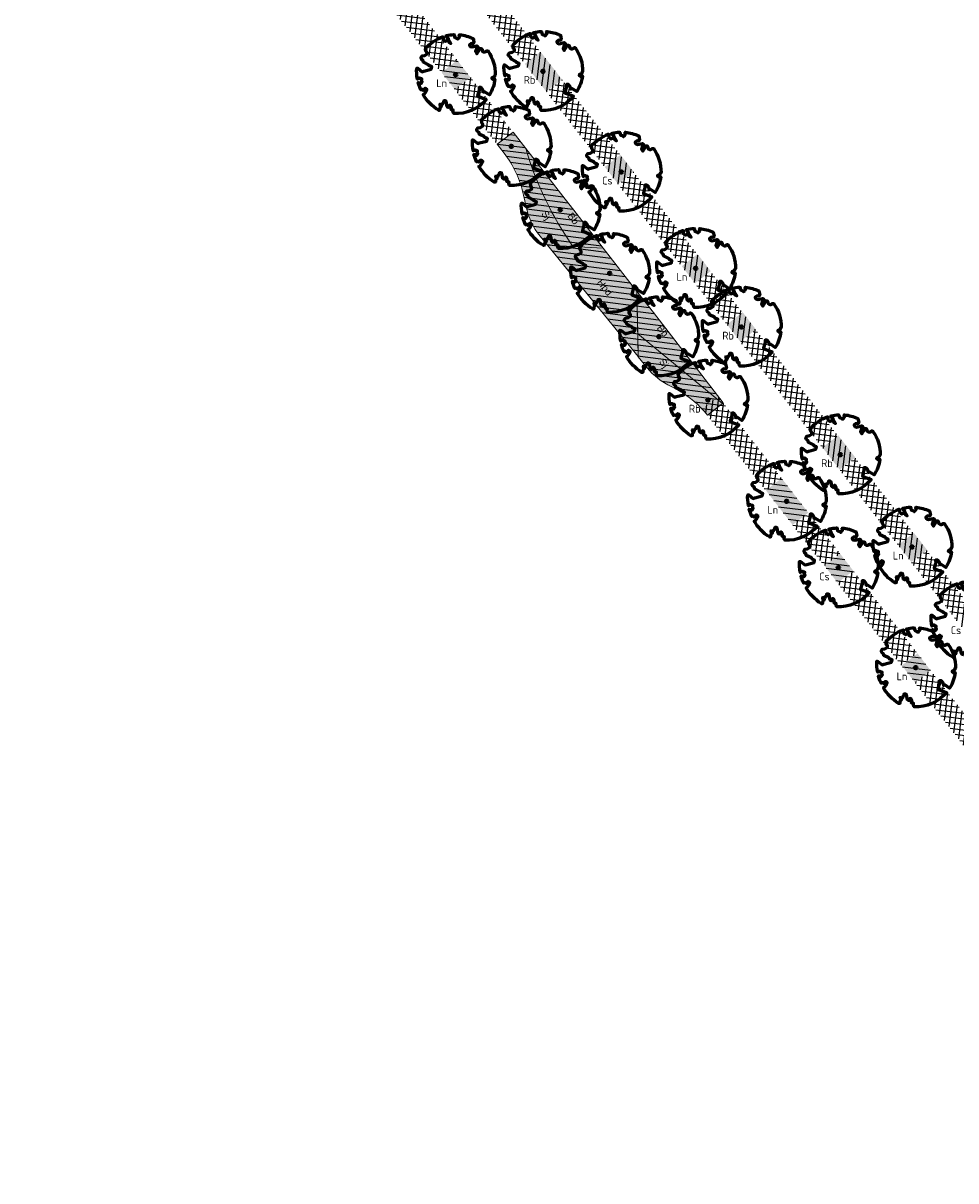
# Model space of a CAD drawing. Header units: metres. Extents: x 197065 to 198435, y 354837 to 355601.
# Tile 4 of 10: x 197489 to 197597, y 354852 to 354986. Entities that reach past the tile are written whole.
import ezdxf

# ---------------------------------------------------------------- set-up
doc = ezdxf.new("R2010")
doc.units = ezdxf.units.M
for name, color, linetype, lineweight in [('N-WE-GR-BEPLANING-T', 7, 'Continuous', 20), ('N-WE-GR-BOOM-S', 86, 'Continuous', 40), ('N-WE-GR-BOOMSPIEGELS-A', 62, 'Continuous', 20), ('N-WE-GR-PLANTVAKKEN-G', 7, 'Continuous', 20)]:
    doc.layers.add(name, color=color, linetype=linetype, lineweight=lineweight)
doc.layers.add('N-WE-GR-PLANTVAKKEN-A', color=7, linetype='Continuous', lineweight=20, true_color=0xffab57)
doc.layers.add('N-WE-RI-BOMENSTROOK_BOMENGROND-A', color=252, linetype='Continuous')
doc.layers.add('N-WE-RI-BOMENSTROOK_BOMENZAND-A', color=252, linetype='Continuous')
doc.styles.add('NLCS-ISO-M500-T25', font='NLCS-ISO.ttf', dxfattribs={"height": 1})
doc.styles.get("Standard").update_dxf_attribs({"font": 'arial.ttf'})
pattern_1 = [(352.816941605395, (197149.4492338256, 355488.5934941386), (0.07940031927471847, 0.6300163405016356), []), (82.81694160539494, (197149.4492338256, 355488.5934941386), (-0.6300163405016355, 0.07940031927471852), [])]

# ---------------------------------------------------------------- blocks, each defined once
blk = doc.blocks.new('*U6')
at = {"color": 86, "lineweight": 60}
blk.add_lwpolyline([(0.4325246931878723, 4.711883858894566), (0.4412366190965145, 4.722067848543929), (0.4495406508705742, 4.730963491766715), (0.457499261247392, 4.738955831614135), (0.4651749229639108, 4.746429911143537), (0.4726301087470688, 4.753770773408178), (0.4799272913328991, 4.761363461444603), (0.4871289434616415, 4.769593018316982), (0.4942975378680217, 4.778844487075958), (0.5013792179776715, 4.78953650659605), (0.507854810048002, 4.802222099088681), (0.5130888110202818, 4.817487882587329), (0.5164457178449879, 4.835920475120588), (0.5172900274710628, 4.858106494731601), (0.5149862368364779, 4.884632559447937), (0.5088988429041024, 4.916085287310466), (0.4752610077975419, 5.034436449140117, -0.5293802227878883), (0.5290991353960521, 5.098767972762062, -0.08713876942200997), (2.218306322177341, 4.624671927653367, -0.3723405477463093), (2.284485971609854, 4.472597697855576), (2.353810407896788, 4.119139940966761), (2.180208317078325, 3.946086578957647), (1.99206671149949, 3.985480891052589), (1.766984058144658, 3.816663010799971), (1.853127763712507, 3.602310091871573), (2.086202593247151, 3.527331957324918), (2.711896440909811, 3.67116193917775), (2.864476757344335, 3.58686285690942), (2.849520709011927, 3.452573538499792), (2.706793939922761, 3.364669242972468), (2.577044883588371, 2.941253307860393), (2.743005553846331, 2.669806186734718), (3.167776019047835, 3.346672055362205, -0.5046405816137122), (3.406018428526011, 3.139734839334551, 0.3319483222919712), (3.543642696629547, 2.921146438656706, 0.282007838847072), (3.99290985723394, 3.003759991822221), (3.956968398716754, 2.985163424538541, -0.5121558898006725), (4.162740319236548, 2.983535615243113, -0.1607604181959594), (5.094490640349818, -0.05607239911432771), (4.977332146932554, -0.1690536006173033), (4.976312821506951, -0.2938416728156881), (4.8618704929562, -0.3148519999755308), (4.876229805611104, -0.4378637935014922), (4.698090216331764, -0.3805204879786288), (4.644143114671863, -0.5192137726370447), (4.863809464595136, -0.6652633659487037), (4.932503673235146, -0.7196641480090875), (5.053640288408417, -0.5992007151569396, -0.1063709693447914), (4.340554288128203, -2.610345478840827), (3.70529781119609, -2.2009414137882), (3.587571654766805, -2.281876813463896), (3.512459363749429, -1.944794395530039), (3.286149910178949, -1.67334727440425), (3.023546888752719, -1.675915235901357), (3.029665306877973, -1.990035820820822), (2.830389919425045, -2.677651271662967), (2.860626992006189, -2.808775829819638), (3.005150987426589, -2.829446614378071), (3.929857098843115, -3.182947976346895, -0.2362982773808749), (-0.2250862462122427, -5.013472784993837, 0.1596250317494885), (-0.3470448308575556, -4.770134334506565, 0.3508021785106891), (-0.3148115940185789, -4.527846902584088, -0.5046405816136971), (-0.6000098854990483, -4.392775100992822), (-0.530619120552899, -4.170222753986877), (-0.6474450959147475, -3.962362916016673), (-0.8016343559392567, -3.977834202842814), (-0.8248145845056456, -4.14384857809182), (-0.941790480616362, -4.211479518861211), (-1.080272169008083, -4.105602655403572), (-1.199847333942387, -3.474824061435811), (-1.291065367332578, -3.383747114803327), (-1.521968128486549, -3.390946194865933), (-1.586173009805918, -3.664879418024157), (-1.680264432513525, -3.694423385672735), (-1.769024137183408, -3.922911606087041), (-2.003269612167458, -3.79763926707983, 0.7335825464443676), (-1.917708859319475, -3.972704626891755, -0.8616245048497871), (-1.870123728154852, -4.127626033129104, 0.2799778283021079), (-2.04306959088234, -4.392508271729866), (-2.03586990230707, -4.402599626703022, -0.8270561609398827), (-2.207893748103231, -4.582742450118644, -0.1167741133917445), (-4.152188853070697, -2.556267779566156), (-4.114413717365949, -2.549202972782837), (-4.083543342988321, -2.540638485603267), (-4.058769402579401, -2.530881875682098), (-4.039283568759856, -2.520240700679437), (-4.02427751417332, -2.509022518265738), (-4.012942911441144, -2.497534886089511), (-4.004471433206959, -2.486085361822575), (-3.767567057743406, -2.183934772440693), (-3.762478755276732, -2.173394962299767), (-3.758320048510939, -2.163280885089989), (-3.754774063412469, -2.153365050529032), (-3.751523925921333, -2.143419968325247), (-3.748252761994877, -2.133218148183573), (-3.744643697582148, -2.12253209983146), (-3.740379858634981, -2.111134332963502), (-3.735144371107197, -2.09879735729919), (-3.7287288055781, -2.085363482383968), (-3.721358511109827, -2.070954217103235), (-3.713367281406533, -2.055760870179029), (-3.705088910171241, -2.03997475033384), (-3.696857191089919, -2.02378716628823), (-3.689005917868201, -2.007389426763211), (-3.681868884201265, -1.990972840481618), (-3.675779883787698, -1.974728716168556), (-3.671016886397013, -1.958854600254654), (-3.667634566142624, -1.943572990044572), (-3.665631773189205, -1.929112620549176), (-3.665007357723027, -1.915702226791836), (-3.665760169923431, -1.903570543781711), (-3.66788905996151, -1.892946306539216), (-3.671392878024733, -1.884058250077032), (-3.676270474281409, -1.877135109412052), (-3.682496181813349, -1.87228834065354), (-3.689946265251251, -1.869160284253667), (-3.698472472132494, -1.867276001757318), (-3.707926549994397, -1.86616055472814), (-3.718160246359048, -1.865339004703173), (-3.72902530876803, -1.864336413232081), (-3.740373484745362, -1.86267784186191), (-3.752056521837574, -1.859888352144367), (-3.763951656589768, -1.855601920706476), (-3.776038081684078, -1.849888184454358), (-3.788320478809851, -1.842925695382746), (-3.800803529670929, -1.834893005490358), (-3.813491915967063, -1.8259686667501), (-3.826390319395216, -1.816331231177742), (-3.839503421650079, -1.806159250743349), (-3.852835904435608, -1.795631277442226), (-3.866362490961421, -1.784873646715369), (-3.879938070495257, -1.773803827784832), (-3.893387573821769, -1.76228707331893), (-3.906535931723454, -1.750188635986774), (-4.149695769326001, -2.02842049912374), (-4.161716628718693, -2.014754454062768), (-4.172911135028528, -2.000102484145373), (-4.183104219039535, -1.984329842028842), (-4.192608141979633, -1.967625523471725), (-4.203684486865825, -1.951473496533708), (-4.219082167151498, -1.937681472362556), (-4.241550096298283, -1.928057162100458), (-4.273837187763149, -1.924408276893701), (-4.318692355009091, -1.928542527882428), (-4.378864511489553, -1.942267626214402), (-4.457102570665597, -1.96739128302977, -0.04099741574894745), (-4.791147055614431, -1.027236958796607), (-4.617442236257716, -1.057135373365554), (-4.462688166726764, -1.156360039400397), (-4.380222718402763, -1.081691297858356), (-4.281020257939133, -0.9269601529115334), (-4.376017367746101, -0.7817417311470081), (-4.322820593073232, -0.567248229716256), (-4.520005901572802, -0.551067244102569), (-4.652051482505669, -0.4231675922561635), (-4.89199676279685, -0.5800962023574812, -0.05814040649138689), (-4.988069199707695, 0.8291727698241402), (-4.851792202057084, 0.8021379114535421), (-4.298456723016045, 0.3639367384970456), (-4.059571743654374, 0.4468333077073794), (-3.128243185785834, 0.6926248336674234), (-3.048903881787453, 1.000164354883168), (-3.408870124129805, 1.143500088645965), (-3.464013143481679, 1.261371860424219), (-4.121257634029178, 1.583987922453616), (-4.135853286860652, 1.768685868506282), (-4.357977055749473, 1.956958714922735), (-4.448296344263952, 2.139788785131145), (-4.296559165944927, 2.378269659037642), (-3.957550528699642, 2.431343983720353), (-3.649608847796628, 2.632691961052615), (-3.646147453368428, 2.840191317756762), (-3.838176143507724, 3.066466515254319), (-3.787176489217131, 3.162116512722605), (-3.863200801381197, 3.31009734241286, -0.1342797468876), (-1.664191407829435, 4.834836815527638, -0.5417265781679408), (-1.596738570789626, 4.783170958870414), (-1.607648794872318, 4.639467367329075), (-1.605334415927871, 4.564777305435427), (-1.595180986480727, 4.507652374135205), (-1.578905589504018, 4.464963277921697), (-1.558225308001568, 4.433580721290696), (-1.534857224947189, 4.41037540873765), (-1.510518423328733, 4.392218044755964), (-1.486925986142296, 4.375979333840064), (-1.465438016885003, 4.359178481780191), (-1.44597670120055, 4.341928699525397), (-1.428105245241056, 4.324991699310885), (-1.411386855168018, 4.3091291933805), (-1.395384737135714, 4.295102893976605), (-1.379662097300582, 4.283674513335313), (-1.3637821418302, 4.275605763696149), (-1.347308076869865, 4.271658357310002), (-1.329896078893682, 4.272312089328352), (-1.3115742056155, 4.276919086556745), (-1.292463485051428, 4.284549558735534), (-1.272684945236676, 4.294273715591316), (-1.25235961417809, 4.305161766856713), (-1.231608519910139, 4.316283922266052), (-1.210552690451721, 4.326710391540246), (-1.189313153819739, 4.335511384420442), (-1.168017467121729, 4.342023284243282), (-1.146819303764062, 4.346647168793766), (-1.125878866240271, 4.350050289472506), (-1.105356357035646, 4.352899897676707), (-1.085411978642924, 4.355863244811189), (-1.066205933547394, 4.359607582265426), (-1.047898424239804, 4.364800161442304), (-1.030649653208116, 4.372108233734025), (-1.014588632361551, 4.38201337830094), (-0.9997196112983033, 4.394254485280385), (-0.9860156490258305, 4.40838477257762), (-0.9734498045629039, 4.423957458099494), (-0.9628477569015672, 4.324096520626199), (-0.940279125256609, 4.298315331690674), (-0.8338833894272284, 4.117847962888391), (-0.6106941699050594, 3.995871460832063), (-0.9268198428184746, 4.507921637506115), (-0.9210099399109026, 4.523481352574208), (-0.9169947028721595, 4.538581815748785), (-0.9151697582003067, 4.553389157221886), (-0.9159307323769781, 4.56806950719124), (-0.9196732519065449, 4.58278899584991), (-0.9267929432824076, 4.59771375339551), (-0.9376854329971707, 4.613009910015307), (-0.9526429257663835, 4.628990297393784), (-0.9715439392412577, 4.64655455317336), (-0.9941635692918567, 4.666749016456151), (-1.020276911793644, 4.690620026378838), (-1.049659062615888, 4.719213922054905), (-1.082085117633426, 4.753577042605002), (-1.117330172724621, 4.794755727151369), (-1.199269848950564, 4.900951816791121, -0.5431042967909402), (-1.17106461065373, 4.981224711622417, -0.04676559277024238), (-0.234242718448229, 5.117425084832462, -0.3851675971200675), (-0.1815216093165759, 5.074406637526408), (-0.1522898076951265, 4.88240583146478), (-0.1377666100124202, 4.822421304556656), (-0.1214819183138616, 4.780422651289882), (-0.1038292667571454, 4.753143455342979), (-0.08520218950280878, 4.737317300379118), (-0.06599422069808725, 4.729677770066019), (-0.04659889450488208, 4.72695844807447), (-0.02740974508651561, 4.725892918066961), (-0.008747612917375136, 4.723795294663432), (0.009357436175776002, 4.720301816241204), (0.02694803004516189, 4.715629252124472), (0.04406679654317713, 4.709994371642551), (0.06075636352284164, 4.703613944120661), (0.07705935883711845, 4.696704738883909), (0.09301841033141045, 4.68948352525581), (0.1086761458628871, 4.682167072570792), (0.1240417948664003, 4.674922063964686), (0.138990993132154, 4.66771483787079), (0.1533659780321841, 4.660461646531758), (0.1670089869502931, 4.653078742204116), (0.1797622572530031, 4.645482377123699), (0.1914680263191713, 4.637588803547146), (0.2019685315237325, 4.629314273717), (0.211106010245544, 4.620575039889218), (0.2188088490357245, 4.611358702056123), (0.2253500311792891, 4.601938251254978), (0.2310886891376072, 4.59265802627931), (0.236383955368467, 4.583862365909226), (0.2415949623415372, 4.575895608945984), (0.2470808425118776, 4.56910209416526), (0.2532007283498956, 4.563826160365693), (0.2603137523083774, 4.560412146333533), (0.2686849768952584, 4.559130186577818), (0.2782031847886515, 4.55995359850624), (0.2886630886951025, 4.562781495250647), (0.2998594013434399, 4.567512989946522), (0.31158683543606, 4.574047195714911), (0.3236401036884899, 4.582283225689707), (0.3358139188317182, 4.592120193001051), (0.3479029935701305, 4.603457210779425), (0.3597324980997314, 4.616146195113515), (0.3712494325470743, 4.629850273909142), (0.382431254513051, 4.644185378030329), (0.393255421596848, 4.658767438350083), (0.4036993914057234, 4.673212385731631), (0.4137406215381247, 4.687136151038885), (0.4233565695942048, 4.700154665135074)], format="xyb", close=True, dxfattribs=at)
blk.add_circle((0, 0), 0.15, dxfattribs=at)
at = {"color": 7, "style": 'NLCS-ISO-M500-T25'}
for tag, p in [('NR', (-2.46167861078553, -0.401857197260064)), ('NAAM', (-2.46167861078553, -1.601857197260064))]:
    blk.add_attdef(tag, p, '', height=1, dxfattribs=at)
at = {"color": 7, "style": 'NLCS-ISO-M500-T25', "flags": 1}
for tag, p in [('WETNAAM', (-2.46167861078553, -2.801857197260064)), ('STAMDIA', (-2.46167861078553, -4.001857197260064)), ('STAMOMTR', (-2.46167861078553, -5.201857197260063)), ('OPMERKING', (-2.46167861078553, -6.401857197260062)), ('HANDH_KAPPEN', (-2.46167861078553, -7.601857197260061))]:
    blk.add_attdef(tag, p, '', height=1, dxfattribs=at)

msp = doc.modelspace()

# ---------------------------------------------------------------- hatches: boundary and pattern name
at = {"layer": 'N-WE-GR-BOOMSPIEGELS-A'}
h = msp.add_hatch(color=256, dxfattribs=at)
h.dxf.hatch_style = 1
h.paths.add_polyline_path([(197549.0033277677, 354982.3010717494), (197547.1945141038, 354980.8936705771), (197549.6818257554, 354977.6938694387), (197551.4857985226, 354979.0975040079)])
h = msp.add_hatch(color=256, dxfattribs=at)
h.dxf.hatch_style = 1
h.paths.add_polyline_path([(197539.3947388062, 354981.3150217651), (197537.5859251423, 354979.9076205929), (197539.1211478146, 354977.9345287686), (197540.9251205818, 354979.3381633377)])
h = msp.add_hatch(color=256, dxfattribs=at)
h.dxf.hatch_style = 1
h.paths.add_polyline_path([(197558.2343044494, 354970.412640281), (197556.4254907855, 354969.0052391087), (197557.9607134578, 354967.0321472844), (197559.764686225, 354968.4357818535)])
h = msp.add_hatch(color=256, dxfattribs=at)
h.dxf.hatch_style = 1
h.paths.add_polyline_path([(197567.1230727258, 354958.961457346), (197565.3142590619, 354957.5540561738), (197566.8399125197, 354955.5735310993), (197568.6509673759, 354956.9826299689)])
h = msp.add_hatch(color=256, dxfattribs=at)
h.dxf.hatch_style = 1
h.paths.add_polyline_path([(197572.3349464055, 354952.2468178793), (197570.5261327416, 354950.839416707), (197572.0517861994, 354948.8588916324), (197573.8628410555, 354950.2679905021)])
h = msp.add_hatch(color=256, dxfattribs=at)
h.dxf.hatch_style = 1
h.paths.add_polyline_path([(197583.3619427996, 354938.0399228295), (197581.5531291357, 354936.6325216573), (197583.535010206, 354934.0839373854), (197585.3389829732, 354935.4875719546)])
h = msp.add_hatch(color=256, dxfattribs=at)
h.dxf.hatch_style = 1
h.paths.add_polyline_path([(197576.8285302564, 354933.0975570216), (197575.0198698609, 354931.6902751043), (197578.1020289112, 354927.7072581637), (197579.9182833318, 354929.1169618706)])
h = msp.add_hatch(color=256, dxfattribs=at)
h.dxf.hatch_style = 1
h.paths.add_polyline_path([(197592.0897102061, 354926.8044354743), (197590.2808965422, 354925.397034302), (197591.8161192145, 354923.4239424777), (197593.6200919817, 354924.8275770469)])
h = msp.add_hatch(color=256, dxfattribs=at)
h.dxf.hatch_style = 1
h.paths.add_polyline_path([(197583.5970660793, 354924.3770718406), (197581.7794025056, 354922.9993699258), (197583.3081865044, 354921.0212683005), (197585.1066760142, 354922.4206364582)])
h = msp.add_hatch(color=256, dxfattribs=at)
h.dxf.hatch_style = 1
h.paths.add_polyline_path([(197592.519772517, 354912.8808545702), (197590.7021089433, 354911.5031526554), (197592.2308929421, 354909.5250510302), (197594.0293824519, 354910.9244191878)])
at = {"layer": 'N-WE-GR-PLANTVAKKEN-A'}
h = msp.add_hatch(color=256, dxfattribs=at)
h.dxf.hatch_style = 1
edge = h.paths.add_edge_path()
edge.add_line((197545.8331257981, 354973.0285663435), (197544.0171448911, 354971.6189286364))
edge.add_line((197544.0171448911, 354971.6189286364), (197544.7978679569, 354970.6131537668))
edge.add_arc((197535.3183968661, 354963.2551902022), 11.99999999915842, 11.961538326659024, 37.81860725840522, ccw=False)
edge.add_line((197547.0578402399, 354965.7422505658), (197547.3372537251, 354964.4233606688))
edge.add_arc((197555.1635493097, 354966.0814009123), 8.00000000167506, 191.9615383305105, 219.1301105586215)
edge.add_line((197548.9578304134, 354961.0327324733), (197561.3110723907, 354945.8483827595))
edge.add_arc((197567.5167912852, 354950.8970511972), 7.99999999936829, 219.130110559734, 244.5858290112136)
edge.add_arc((197558.9330065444, 354932.8316046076), 12.00104299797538, 44.56700662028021, 64.58495010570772, ccw=False)
edge.add_arc((197558.9336204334, 354932.8324676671), 12.00000000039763, 38.93692030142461, 44.566127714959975, ccw=False)
edge.add_line((197568.2676805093, 354940.3740406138), (197570.0816235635, 354941.7854328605))
edge.add_line((197570.0816235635, 354941.7854328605), (197562.028407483, 354952.2093830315))
edge.add_line((197562.028407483, 354952.2093830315), (197560.4766426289, 354954.2037351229))
edge.add_line((197560.4766426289, 354954.2037351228), (197553.1070626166, 354963.6671876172))
edge.add_line((197553.1070626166, 354963.6671876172), (197551.5718399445, 354965.6402794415))
edge.add_line((197551.5718399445, 354965.6402794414), (197545.8331257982, 354973.0285663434))
at = {"layer": 'N-WE-RI-BOMENSTROOK_BOMENGROND-A'}
h = msp.add_hatch(dxfattribs=at)
h.set_pattern_fill('ANSI31', color=256, scale=0.2, angle=90)
h.set_pattern_definition([(82.81694160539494, (197149.4492338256, 355488.5934941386), (-0.6300163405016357, 0.07940031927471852), [])])
h.paths.add_polyline_path([(197495.8156028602, 355050.8474304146, -0.2301647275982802), (197493.8953932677, 355056.1896205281, 0.2301060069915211), (197493.7224742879, 355057.0101887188), (197493.3534489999, 355057.4856428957, 0.5888571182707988), (197492.5004367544, 355057.292358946, 0.2403435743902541), (197493.9963531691, 355049.4354139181)])
h.paths.add_polyline_path([(197499.8721136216, 355045.6199942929), (197496.7364802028, 355049.6634519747), (197494.9160581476, 355048.250525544), (197498.0534892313, 355044.2084631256)])
h.paths.add_polyline_path([(197505.0713460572, 355038.9154872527), (197503.5393210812, 355040.891061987), (197501.7227991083, 355039.4811626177), (197503.2557023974, 355037.5062695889)])
h.paths.add_polyline_path([(197513.6081063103, 355027.9071759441), (197512.0761055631, 355029.8827194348), (197510.264477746, 355028.4766186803), (197511.7973567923, 355026.5017568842)])
h.paths.add_polyline_path([(197525.5576573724, 355012.4980073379), (197524.0256260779, 355014.4735902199), (197522.2208489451, 355013.072806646), (197523.7537585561, 355011.0979054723)])
h.paths.add_polyline_path([(197537.5076379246, 354997.0882848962), (197535.9747618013, 354999.0649572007), (197534.1768351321, 354997.6694906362), (197535.7105900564, 354995.6935004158)])
h.paths.add_polyline_path([(197542.2469765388, 354990.9768195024), (197540.7142770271, 354992.9532640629), (197538.9190675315, 354991.5599064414), (197540.4526457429, 354989.5841438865)])
h.paths.add_polyline_path([(197551.4706556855, 354979.0827134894), (197548.987884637, 354982.2842929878), (197547.1974184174, 354980.8946168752), (197549.6816128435, 354977.6941421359)])
h.paths.add_polyline_path([(197559.7436373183, 354968.4145496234), (197558.2109368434, 354970.390995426), (197556.4257582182, 354969.0054232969), (197557.9593373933, 354967.0296595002)])
h.paths.add_polyline_path([(197568.6270120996, 354956.9592724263), (197567.094356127, 354958.9356608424), (197565.314270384, 354957.5540415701), (197566.8478050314, 354955.5783351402)])
h.paths.add_polyline_path([(197573.8352692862, 354950.2431278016), (197572.3039208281, 354952.2178301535), (197570.5268217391, 354950.8385289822), (197572.0590481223, 354948.8645080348)])
h.paths.add_polyline_path([(197585.3019105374, 354935.4566803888), (197583.3239266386, 354938.0073274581), (197581.5531453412, 354936.6329298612), (197583.5322632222, 354934.0831629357)])
h.paths.add_polyline_path([(197593.5758949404, 354924.787223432), (197592.0431944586, 354926.7636692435), (197590.277411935, 354925.3931514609), (197591.8109911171, 354923.4173876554)])
h.paths.add_polyline_path([(197600.4930588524, 354915.8674117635), (197598.7126283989, 354918.1633099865), (197596.9506694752, 354916.7957599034), (197598.7321206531, 354914.5006539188)])
h.paths.add_polyline_path([(197614.6732625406, 354897.5817750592), (197613.140562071, 354899.558220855), (197611.3868747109, 354898.1970907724), (197612.9204538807, 354896.2213269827)])
h.paths.add_polyline_path([(197629.4449966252, 354878.5333488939), (197627.9122961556, 354880.5097946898), (197626.1670774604, 354879.1552375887), (197627.7006566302, 354877.1794737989)])
h.paths.add_polyline_path([(197649.9526840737, 354852.1058250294, 0.8245700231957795), (197650.5497586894, 354852.7258339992, -0.007581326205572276), (197646.0462390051, 354857.6111056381, -0.013556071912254), (197641.7901681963, 354862.6386581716), (197641.6629671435, 354859.5440029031, 0.0337176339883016), (197647.0650666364, 354854.4720389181)])
h = msp.add_hatch(dxfattribs=at)
h.set_pattern_fill('ANSI31', color=256, scale=0.2)
h.set_pattern_definition([(352.816941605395, (197149.4492338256, 355488.5934941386), (0.07940031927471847, 0.6300163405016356), [])])
h.paths.add_polyline_path([(197569.4729219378, 354942.5740450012), (197545.8338311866, 354973.029114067), (197544.0170929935, 354971.6190468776), (197544.7978641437, 354970.6131586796, -0.1133040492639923), (197547.0578400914, 354965.7422512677), (197547.3372537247, 354964.4233606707, 0.1191037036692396), (197548.9578304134, 354961.0327324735), (197561.3110343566, 354945.8484295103, 0.1115287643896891), (197564.083526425, 354943.6712161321, -0.09130734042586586), (197567.6067653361, 354941.1256215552)])
h.paths.add_polyline_path([(197540.9331737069, 354979.3428028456), (197539.3994828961, 354981.3187104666), (197537.5827182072, 354979.9086227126), (197539.1164153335, 354977.9327199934)])
h.paths.add_polyline_path([(197532.0415440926, 354990.7982008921), (197530.507806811, 354992.774168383), (197528.6910055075, 354991.3640522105), (197530.2247491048, 354989.3880896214)])
h.paths.add_polyline_path([(197523.7645070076, 355001.4617978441), (197522.2307704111, 355003.4377644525), (197520.413935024, 355002.0276218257), (197521.9476779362, 355000.0516601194)])
h.paths.add_polyline_path([(197514.0211720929, 355014.0144776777), (197512.486954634, 355015.9910637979), (197510.6700791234, 355014.5808900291), (197512.2043029, 355012.6043088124)])
h.paths.add_polyline_path([(197505.7433722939, 355024.6790572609), (197502.4591038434, 355028.9102954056), (197500.6421870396, 355027.500089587), (197503.9264690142, 355023.2688619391)])
h.paths.add_polyline_path([(197499.3962557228, 355032.8562699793), (197496.1014186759, 355037.1011240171), (197494.2844756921, 355035.6908978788), (197497.5793263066, 355031.4460543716)])
h.paths.add_polyline_path([(197492.4217717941, 355041.8417420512), (197490.8885252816, 355043.817077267), (197489.0715608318, 355042.4068344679), (197490.604813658, 355040.4315041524)])
h.paths.add_polyline_path([(197487.8241540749, 355047.765014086), (197483.5222860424, 355053.3072614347), (197483.285328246, 355053.1233358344, 0.39873329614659), (197482.8703365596, 355050.3960363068), (197486.0071770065, 355046.3547614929)])
h.paths.add_polyline_path([(197579.9182629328, 354929.1169461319), (197576.8274848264, 354933.0989038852), (197575.0113910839, 354931.6893368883), (197578.1021070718, 354927.7073309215)])
h.paths.add_polyline_path([(197585.1301362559, 354922.4023070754), (197583.5972323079, 354924.3772009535), (197581.7810025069, 354922.9675283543), (197583.3138756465, 354920.9926105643)])
h.paths.add_polyline_path([(197594.0216541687, 354910.9470529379), (197592.4880749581, 354912.9228167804), (197590.6716664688, 354911.5130054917), (197592.2052148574, 354909.5372177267)])
h.paths.add_polyline_path([(197607.6811308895, 354893.3490703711), (197600.8583508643, 354902.1390969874), (197599.0417741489, 354900.7291551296), (197605.8644170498, 354891.9390220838)])
h.paths.add_polyline_path([(197620.4653780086, 354876.8786767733), (197618.1488037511, 354879.8632005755), (197616.3318795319, 354878.4529890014), (197617.0983533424, 354877.4654821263, -0.147947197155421), (197619.177222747, 354872.3411731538, 0.1612354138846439), (197620.8130622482, 354868.2768408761), (197620.9823523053, 354868.0768156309, 0.3100975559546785)])
at = {"layer": 'N-WE-RI-BOMENSTROOK_BOMENZAND-A'}
h = msp.add_hatch(dxfattribs=at)
h.set_pattern_fill('ANSI37', color=256, scale=0.2)
h.set_pattern_definition(pattern_1)
h.paths.add_polyline_path([(197503.5393210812, 355040.891061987), (197499.8721136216, 355045.6199942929), (197498.0534892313, 355044.2084631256), (197501.7227991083, 355039.4811626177)])
h.paths.add_polyline_path([(197512.0761055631, 355029.8827194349), (197505.0713460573, 355038.9154872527), (197503.2557023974, 355037.5062695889), (197510.264477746, 355028.4766186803)])
h.paths.add_polyline_path([(197524.0256260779, 355014.4735902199), (197513.6081063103, 355027.9071759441), (197511.7973567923, 355026.5017568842), (197522.2208489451, 355013.072806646)])
h.paths.add_polyline_path([(197535.9747618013, 354999.0649572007), (197525.5576573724, 355012.4980073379), (197523.7537585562, 355011.0979054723), (197534.1768351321, 354997.6694906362)])
h.paths.add_polyline_path([(197540.7142770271, 354992.9532640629), (197537.5076379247, 354997.0882848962), (197535.7105900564, 354995.6935004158), (197538.9190675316, 354991.5599064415)])
h.paths.add_polyline_path([(197548.9878846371, 354982.2842929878), (197542.2469765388, 354990.9768195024), (197540.4526457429, 354989.5841438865), (197547.1974184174, 354980.8946168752)])
h.paths.add_polyline_path([(197558.2109368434, 354970.390995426), (197551.4706556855, 354979.0827134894), (197549.6816128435, 354977.6941421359), (197556.4257582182, 354969.0054232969)])
h.paths.add_polyline_path([(197567.094356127, 354958.9356608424), (197559.7436373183, 354968.4145496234), (197557.9593373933, 354967.0296595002), (197565.314270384, 354957.5540415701)])
h.paths.add_polyline_path([(197572.3039208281, 354952.2178301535), (197568.6270120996, 354956.9592724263), (197566.8478050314, 354955.5783351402), (197570.5268217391, 354950.8385289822)])
h.paths.add_polyline_path([(197583.3239266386, 354938.0073274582), (197573.8352692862, 354950.2431278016), (197572.0590481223, 354948.8645080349), (197581.5531453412, 354936.6329298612)])
h.paths.add_polyline_path([(197592.0431944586, 354926.7636692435), (197585.3019105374, 354935.4566803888), (197583.5322632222, 354934.0831629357), (197590.277411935, 354925.393151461)])
h.paths.add_polyline_path([(197598.7126283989, 354918.1633099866), (197593.5758949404, 354924.787223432), (197591.8109911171, 354923.4173876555), (197596.9506694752, 354916.7957599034)])
h.paths.add_polyline_path([(197613.140562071, 354899.558220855), (197600.4930588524, 354915.8674117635), (197598.7321206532, 354914.5006539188), (197611.3868747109, 354898.1970907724)])
h.paths.add_polyline_path([(197627.9122961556, 354880.5097946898), (197614.6732625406, 354897.5817750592), (197612.9204538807, 354896.2213269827), (197626.1670774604, 354879.1552375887)])
h.paths.add_polyline_path([(197641.7901681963, 354862.6386581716, -0.003941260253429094), (197640.6044650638, 354864.1430065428), (197629.4449966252, 354878.5333488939), (197627.7006566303, 354877.1794737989), (197638.8665584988, 354862.7940511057, 0.01949474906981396), (197641.6629671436, 354859.5440029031)])
h.paths.add_polyline_path([(197495.8447532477, 355050.8133504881), (197496.736961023, 355049.6638251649), (197494.9160581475, 355048.2505255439), (197494.0238503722, 355049.4000508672)])
h = msp.add_hatch(dxfattribs=at)
h.set_pattern_fill('ANSI37', color=256, scale=0.2)
h.set_pattern_definition(pattern_1)
h.paths.add_polyline_path([(197490.8885252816, 355043.817077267), (197487.8241540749, 355047.765014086), (197486.0071770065, 355046.3547614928), (197489.0715608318, 355042.4068344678)])
h.paths.add_polyline_path([(197496.1014186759, 355037.101124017), (197492.4217717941, 355041.8417420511), (197490.604813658, 355040.4315041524), (197494.2844756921, 355035.6908978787)])
h.paths.add_polyline_path([(197502.4591038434, 355028.9102954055), (197499.3962557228, 355032.8562699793), (197497.5793263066, 355031.4460543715), (197500.6421870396, 355027.5000895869)])
h.paths.add_polyline_path([(197512.486954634, 355015.9910637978), (197505.7433722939, 355024.6790572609), (197503.9264690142, 355023.268861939), (197510.6700791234, 355014.5808900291)])
h.paths.add_polyline_path([(197522.2307704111, 355003.4377644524), (197514.0211720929, 355014.0144776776), (197512.2043029, 355012.6043088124), (197520.413935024, 355002.0276218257)])
h.paths.add_polyline_path([(197530.5078068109, 354992.774168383), (197523.7645070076, 355001.461797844), (197521.9476779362, 355000.0516601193), (197528.6910055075, 354991.3640522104)])
h.paths.add_polyline_path([(197539.3994828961, 354981.3187104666), (197532.0415440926, 354990.798200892), (197530.2247491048, 354989.3880896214), (197537.5827182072, 354979.9086227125)])
h.paths.add_polyline_path([(197545.8338311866, 354973.0291140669), (197540.9331737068, 354979.3428028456), (197539.1164153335, 354977.9327199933), (197544.0170929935, 354971.6190468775)])
h.paths.add_polyline_path([(197576.8274848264, 354933.0989038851), (197569.4729219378, 354942.5740450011), (197567.6067653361, 354941.1256215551, -0.02574765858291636), (197568.4132750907, 354940.1901947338), (197575.0113910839, 354931.6893368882)])
h.paths.add_polyline_path([(197583.5972323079, 354924.3772009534), (197579.9182629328, 354929.1169461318), (197578.1021070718, 354927.7073309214), (197581.7810025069, 354922.9675283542)])
h.paths.add_polyline_path([(197592.4880749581, 354912.9228167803), (197585.1301362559, 354922.4023070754), (197583.3138756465, 354920.9926105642), (197590.6716664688, 354911.5130054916)])
h.paths.add_polyline_path([(197600.8583508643, 354902.1390969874), (197594.0216541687, 354910.9470529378), (197592.2052148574, 354909.5372177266), (197599.0417741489, 354900.7291551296)])
h.paths.add_polyline_path([(197618.1488037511, 354879.8632005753), (197607.6811308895, 354893.349070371), (197605.8644170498, 354891.9390220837), (197616.3318795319, 354878.4529890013)])

# ---------------------------------------------------------------- linework, layer by layer
at = {"layer": 'N-WE-GR-PLANTVAKKEN-G', "flags": 128}
for points in [[(197552.7537805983, 354959.8213108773, -0.08242845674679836), (197547.310745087, 354971.126210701), (197545.8331257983, 354973.0285663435), (197544.0171448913, 354971.6189286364), (197544.7976816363, 354970.6133938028, -0.1133103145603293), (197547.05784024, 354965.742250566), (197547.3372537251, 354964.4233606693, 0.1191037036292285), (197548.9578304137, 354961.0327324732), (197549.8224994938, 354959.9698991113)], [(197556.2396075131, 354959.6446124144), (197553.1070626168, 354963.6671876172), (197551.5718399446, 354965.6402794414), (197547.310745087, 354971.126210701, 0.08242845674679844), (197552.7537805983, 354959.8213108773)], [(197567.4829127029, 354941.2532515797, -0.02456699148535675), (197568.2676805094, 354940.3740406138), (197569.9996065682, 354941.7216171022), (197560.2256734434, 354949.767887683), (197560.2808660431, 354947.1146911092), (197561.3110723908, 354945.8483827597, 0.1115282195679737), (197564.0834564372, 354943.6712493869, -0.08756910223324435)]]:
    msp.add_lwpolyline(points, format="xyb", close=True, dxfattribs=at)
for points in [[(197556.2395992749, 354959.6446128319), (197549.8245206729, 354959.9697966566), (197560.2803482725, 354947.13958117), (197560.124142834, 354954.6486265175)], [(197569.9996065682, 354941.7216171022), (197570.0816235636, 354941.7854328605), (197562.0284074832, 354952.2093830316), (197560.4766426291, 354954.2037351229), (197560.1239769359, 354954.6566015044), (197560.2256734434, 354949.767887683)]]:
    msp.add_lwpolyline(points, close=True, dxfattribs=at)

# ---------------------------------------------------------------- block references
at = {"layer": 'N-WE-GR-BOOM-S'}
ref = msp.add_blockref('*U6', (197549.2846366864, 354980.0406348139), dxfattribs=dict(at, xscale=0.9000000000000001, yscale=0.9000000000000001, zscale=0.9000000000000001))
ref.add_attrib('NAAM', 'Rb', (197547.0691259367, 354978.5989633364), dxfattribs={"layer": '0', "color": 7, "height": 0.9000000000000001, "style": 'NLCS-ISO-M500-T25'})
ref = msp.add_blockref('*U6', (197539.2013421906, 354979.6689768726), dxfattribs=dict(at, xscale=0.9000000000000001, yscale=0.9000000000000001, zscale=0.9000000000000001))
ref.add_attrib('NAAM', 'Ln', (197536.9858314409, 354978.2273053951), dxfattribs={"layer": '0', "color": 7, "height": 0.9000000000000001, "style": 'NLCS-ISO-M500-T25'})
at = {"layer": 'N-WE-GR-BOOM-S', "xscale": 0.9000000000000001, "yscale": 0.9000000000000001, "zscale": 0.9000000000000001}
for p in [(197545.6344913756, 354971.3747328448), (197551.2868379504, 354964.0926166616), (197556.9914599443, 354956.742426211), (197562.6663894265, 354949.4312156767)]:
    msp.add_blockref('*U6', p, dxfattribs=at)
at = {"layer": 'N-WE-GR-BOOM-S'}
ref = msp.add_blockref('*U6', (197558.3303650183, 354968.4184499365), dxfattribs=dict(at, xscale=0.9000000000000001, yscale=0.9000000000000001, zscale=0.9000000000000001))
ref.add_attrib('NAAM', 'Cs', (197556.1148542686, 354966.976778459), dxfattribs={"layer": '0', "color": 7, "height": 0.9000000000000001, "style": 'NLCS-ISO-M500-T25'})
ref = msp.add_blockref('*U6', (197566.9251229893, 354957.3118634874), dxfattribs=dict(at, xscale=0.9000000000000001, yscale=0.9000000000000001, zscale=0.9000000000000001))
ref.add_attrib('NAAM', 'Ln', (197564.7096122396, 354955.8701920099), dxfattribs={"layer": '0', "color": 7, "height": 0.9000000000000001, "style": 'NLCS-ISO-M500-T25'})
ref = msp.add_blockref('*U6', (197572.2006230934, 354950.534689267), dxfattribs=dict(at, xscale=0.9000000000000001, yscale=0.9000000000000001, zscale=0.9000000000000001))
ref.add_attrib('NAAM', 'Rb', (197569.9851123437, 354949.0930177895), dxfattribs={"layer": '0', "color": 7, "height": 0.9000000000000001, "style": 'NLCS-ISO-M500-T25'})
ref = msp.add_blockref('*U6', (197568.3493584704, 354942.1096474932), dxfattribs=dict(at, xscale=0.9000000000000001, yscale=0.9000000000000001, zscale=0.9000000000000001))
ref.add_attrib('NAAM', 'Rb', (197566.1338477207, 354940.6679760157), dxfattribs={"layer": '0', "color": 7, "height": 0.9000000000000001, "style": 'NLCS-ISO-M500-T25'})
ref = msp.add_blockref('*U6', (197583.6149975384, 354935.8182288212), dxfattribs=dict(at, xscale=0.9000000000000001, yscale=0.9000000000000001, zscale=0.9000000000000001))
ref.add_attrib('NAAM', 'Rb', (197581.3994867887, 354934.3765573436), dxfattribs={"layer": '0', "color": 7, "height": 0.9000000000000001, "style": 'NLCS-ISO-M500-T25'})
ref = msp.add_blockref('*U6', (197577.4079171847, 354930.4442778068), dxfattribs=dict(at, xscale=0.9000000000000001, yscale=0.9000000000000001, zscale=0.9000000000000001))
ref.add_attrib('NAAM', 'Ln', (197575.192406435, 354929.0026063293), dxfattribs={"layer": '0', "color": 7, "height": 0.9000000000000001, "style": 'NLCS-ISO-M500-T25'})
ref = msp.add_blockref('*U6', (197591.8917604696, 354925.1548416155), dxfattribs=dict(at, xscale=0.9000000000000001, yscale=0.9000000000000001, zscale=0.9000000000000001))
ref.add_attrib('NAAM', 'Ln', (197589.6762497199, 354923.713170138), dxfattribs={"layer": '0', "color": 7, "height": 0.9000000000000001, "style": 'NLCS-ISO-M500-T25'})
ref = msp.add_blockref('*U6', (197583.3902612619, 354922.7571839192), dxfattribs=dict(at, xscale=0.9000000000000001, yscale=0.9000000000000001, zscale=0.9000000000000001))
ref.add_attrib('NAAM', 'Cs', (197581.1747505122, 354921.3155124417), dxfattribs={"layer": '0', "color": 7, "height": 0.9000000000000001, "style": 'NLCS-ISO-M500-T25'})
ref = msp.add_blockref('*U6', (197598.570178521, 354916.5557207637), dxfattribs=dict(at, xscale=0.9000000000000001, yscale=0.9000000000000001, zscale=0.9000000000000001))
ref.add_attrib('NAAM', 'Cs', (197596.3546677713, 354915.1140492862), dxfattribs={"layer": '0', "color": 7, "height": 0.9000000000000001, "style": 'NLCS-ISO-M500-T25'})
ref = msp.add_blockref('*U6', (197592.3219853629, 354911.2313945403), dxfattribs=dict(at, xscale=0.9000000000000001, yscale=0.9000000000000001, zscale=0.9000000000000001))
ref.add_attrib('NAAM', 'Ln', (197590.1064746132, 354909.7897230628), dxfattribs={"layer": '0', "color": 7, "height": 0.9000000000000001, "style": 'NLCS-ISO-M500-T25'})

# ---------------------------------------------------------------- texts
at = {"layer": 'N-WE-GR-BEPLANING-T', "char_height": 0.7999999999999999, "attachment_point": 1, "rotation": 307.81694160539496}
for s, insert in [('Sj', (197549.6930030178, 354964.0790178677)), ('Bb', (197552.6939232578, 354963.8425678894)), ('Hpd', (197556.1168943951, 354956.1647801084)), ('Bb', (197563.0104705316, 354950.8952375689)), ('Sj', (197563.2651404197, 354946.9973673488))]:
    msp.add_mtext_dynamic_manual_height_columns(s, width=2.254766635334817, gutter_width=12.5, heights=[0], dxfattribs=dict(at, insert=insert))

doc.saveas('drawing.dxf')
